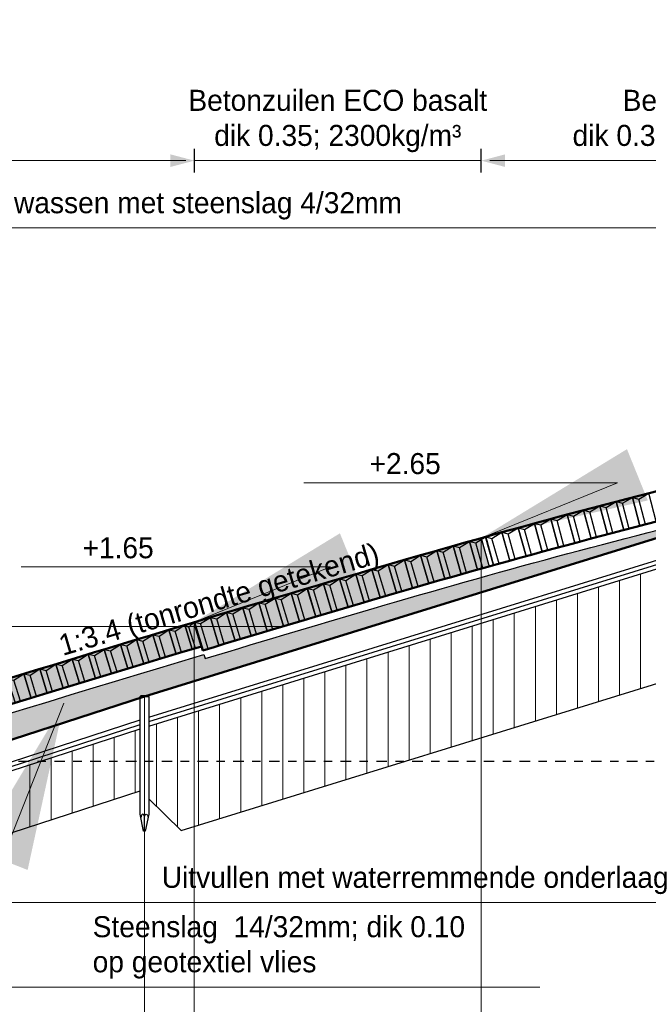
# Model space of a CAD drawing. Header units: metres. Extents: x 132 to 905, y -50 to 63.
# Tile 66 of 86: x 735 to 742, y -42 to -30. Entities that reach past the tile are written whole.
import ezdxf
from ezdxf.enums import TextEntityAlignment as Align

# ---------------------------------------------------------------- set-up
doc = ezdxf.new("R2010")
doc.units = ezdxf.units.M
doc.header["$LTSCALE"] = 0.1
doc.linetypes.add('NAP', pattern=[20, 12.5, -2.5, 2.5, -2.5])
for name, color, linetype in [('DP-arcering_lgrijs', 9, 'Continuous'), ('DP-Matenbalk_bestaandehoogten', 6, 'Continuous'), ('DP-NW-Maatvoering', 7, 'Continuous')]:
    doc.layers.add(name, color=color, linetype=linetype)
for name, color, linetype, lineweight in [('DP-BS-arcering_klei', 253, 'Continuous', 0), ('DP-BS-basalt 025', 253, 'basalt25', 13), ('DP-BS-Matenbalk_verlenglijnen', 253, 'Continuous', 0), ('DP-BS-profiel', 2, 'Continuous', 25), ('DP-NAP-lijn', 6, 'NAP', 25), ('DP-NW-arcering_betonzuilen', 6, 'Continuous', 25), ('DP-NW-arcering_waterremmende_onderlaag', 7, 'Continuous', 18), ('DP-NW-Matenbalk_verlenglijnen', 135, 'Continuous', 0), ('DP-NW-Profiel', 4, 'Continuous', 50), ('DP-NW-Uitvullaag', 1, 'Uitvullaag', 18), ('DP-Waterlijn', 1, 'Continuous', 13), ('DP-Waterlijn_tekst', 7, 'Continuous', 35)]:
    doc.layers.add(name, color=color, linetype=linetype, lineweight=lineweight)
doc.layers.add('DP-NW-arcrand', color=142, linetype='Continuous', plot=False)
doc.styles.add('Ontwnota-dwp-Bruinissepolder tot Grevelingendam$0$StagCAD', font='StagCAD.ttf')
doc.styles.add('StagCAD', font='StagCAD.ttf')
doc.linetypes.add('basalt25', pattern='A,0,-0.25,[57,BASALT25.shx,S=0.004,R=0,X=0,Y=0],-0.25', length=0.5)
doc.linetypes.add('Uitvullaag', pattern='A,0,-0.005,[191,UITVULLAAG.shx,S=0.006999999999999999,R=0,X=0,Y=0],-0.5', length=0.505)
doc.dimstyles.new('leader 1_100', dxfattribs={"dimscale": 0.1, "dimtxt": 2.5, "dimasz": 2, "dimexe": 0, "dimexo": 0, "dimgap": 1, "dimtad": 1, "dimrnd": 0.001, "dimzin": 1, "dimdsep": 46, "dimtxsty": 'StagCAD', "dimblk": 'RAD_PIJL', "dimcen": 0.09, "dimse1": 1, "dimse2": 1, "dimclrd": 1, "dimclre": 1, "dimclrt": 7, "dimazin": 0, "dimtfac": 1, "dimtix": 1, "dimtmove": 0, "dimatfit": 0, "dimfxl": 1, "dimtvp": 0.8299999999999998, "dimtolj": 1, "dimtzin": 0, "dimlwd": 15, "dimarcsym": 0})
doc.dimstyles.new('Ontwnota-dwp-Bruinissepolder tot Grevelingendam$0$GM-maatvoering', dxfattribs={"dimtxt": 2.5, "dimasz": 1, "dimexe": 0, "dimexo": 0, "dimgap": 1, "dimtad": 1, "dimrnd": 0.001, "dimzin": 1, "dimdsep": 46, "dimtxsty": 'Ontwnota-dwp-Bruinissepolder tot Grevelingendam$0$StagCAD', "dimblk1": 'Ontwnota-dwp-Bruinissepolder tot Grevelingendam$0$DIM_PIJL', "dimblk2": 'Ontwnota-dwp-Bruinissepolder tot Grevelingendam$0$DIM_PIJL', "dimsah": 1, "dimcen": 0.09, "dimse1": 1, "dimse2": 1, "dimclrd": 1, "dimclre": 1, "dimclrt": 7, "dimazin": 0, "dimtfac": 1, "dimtix": 1, "dimtmove": 0, "dimatfit": 3, "dimldrblk": 'Ontwnota-dwp-Bruinissepolder tot Grevelingendam$0$RAD_PIJL', "dimfxl": 1, "dimtvp": 0.8299999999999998, "dimtolj": 1, "dimtzin": 0, "dimlwd": 15, "dimarcsym": 0})
doc.dimstyles.new('Ontwnota-dwp-Bruinissepolder tot Grevelingendam$0$leader 1_100', dxfattribs={"dimscale": 0.1, "dimtxt": 2.5, "dimasz": 2, "dimexe": 0, "dimexo": 0, "dimgap": 1, "dimtad": 1, "dimrnd": 0.001, "dimzin": 1, "dimdsep": 46, "dimtxsty": 'Ontwnota-dwp-Bruinissepolder tot Grevelingendam$0$StagCAD', "dimblk": 'Ontwnota-dwp-Bruinissepolder tot Grevelingendam$0$RAD_PIJL', "dimcen": 0.09, "dimse1": 1, "dimse2": 1, "dimclrd": 1, "dimclre": 1, "dimclrt": 7, "dimazin": 0, "dimtfac": 1, "dimtix": 1, "dimtmove": 0, "dimatfit": 0, "dimfxl": 1, "dimtvp": 0.8299999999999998, "dimtolj": 1, "dimtzin": 0, "dimlwd": 15, "dimarcsym": 0})

# ---------------------------------------------------------------- blocks, each defined once
blk = doc.blocks.new('Ontwnota-dwp-Bruinissepolder tot Grevelingendam$0$DIM_PIJL')
at = {"color": 1}
blk.add_line((0, 1.414213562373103), (0, -1.414213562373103), dxfattribs=at)
at = {"color": 1, "linetype": 'ByBlock'}
blk.add_solid([(-2.828427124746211, -0.75), (-2.828427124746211, 0.75), (0, 0)], dxfattribs=at)
blk = doc.blocks.new('*D124')
at = {"layer": 'Defpoints', "color": 0, "transparency": 16777216}
for p in [(745.4932041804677, -31.69903825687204), (745.4932041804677, -35.09383309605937), (740.3895719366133, -36.18380113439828)]:
    blk.add_point(p, dxfattribs=at)
at = {"layer": 'DP-NW-Maatvoering', "color": 1, "lineweight": 15, "transparency": 16777216}
blk.add_line((740.4895719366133, -31.69903825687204), (745.3932041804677, -31.69903825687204), dxfattribs=at)
at = {"layer": 'DP-NW-Maatvoering', "color": 1, "lineweight": 15, "transparency": 16777216, "xscale": 0.1, "yscale": 0.1, "zscale": 0.1, "rotation": 180}
blk.add_blockref('Ontwnota-dwp-Bruinissepolder tot Grevelingendam$0$DIM_PIJL', (740.3895719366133, -31.69903825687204), dxfattribs=at)
at = {"layer": 'DP-NW-Maatvoering', "color": 1, "lineweight": 15, "transparency": 16777216, "xscale": 0.1, "yscale": 0.1, "zscale": 0.1}
blk.add_blockref('Ontwnota-dwp-Bruinissepolder tot Grevelingendam$0$DIM_PIJL', (745.4932041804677, -31.69903825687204), dxfattribs=at)
at = {"layer": 'DP-NW-Maatvoering', "color": 7, "transparency": 16777216, "insert": (742.9413880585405, -31.2282049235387), "char_height": 0.25, "attachment_point": 5, "style": 'Ontwnota-dwp-Bruinissepolder tot Grevelingendam$0$StagCAD'}
blk.add_mtext('\\A1;Betonzuilen\\Pdik 0.35; 2300kg/m³', dxfattribs=at)
blk = doc.blocks.new('Ontwnota-dwp-Bruinissepolder tot Grevelingendam$0$RAD_PIJL')
at = {"color": 1, "linetype": 'Continuous'}
blk.add_solid([(-2.828427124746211, -0.75), (-2.828427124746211, 0.75), (0, 0)], dxfattribs=at)
blk = doc.blocks.new('*D125')
at = {"layer": 'Defpoints', "color": 0, "transparency": 16777216}
for p in [(736.9804201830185, -31.69903825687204), (736.9804201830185, -37.18385292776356), (728.5140032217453, -39.8338011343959)]:
    blk.add_point(p, dxfattribs=at)
at = {"layer": 'DP-NW-Maatvoering', "color": 1, "lineweight": 15, "transparency": 16777216}
blk.add_line((728.6140032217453, -31.69903825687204), (736.8804201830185, -31.69903825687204), dxfattribs=at)
at = {"layer": 'DP-NW-Maatvoering', "color": 1, "lineweight": 15, "transparency": 16777216, "xscale": 0.1, "yscale": 0.1, "zscale": 0.1, "rotation": 180}
blk.add_blockref('Ontwnota-dwp-Bruinissepolder tot Grevelingendam$0$DIM_PIJL', (728.5140032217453, -31.69903825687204), dxfattribs=at)
at = {"layer": 'DP-NW-Maatvoering', "color": 1, "lineweight": 15, "transparency": 16777216, "xscale": 0.1, "yscale": 0.1, "zscale": 0.1}
blk.add_blockref('Ontwnota-dwp-Bruinissepolder tot Grevelingendam$0$DIM_PIJL', (736.9804201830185, -31.69903825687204), dxfattribs=at)
at = {"layer": 'DP-NW-Maatvoering', "color": 7, "transparency": 16777216, "insert": (732.747211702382, -31.2282049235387), "char_height": 0.25, "attachment_point": 5, "style": 'Ontwnota-dwp-Bruinissepolder tot Grevelingendam$0$StagCAD'}
blk.add_mtext('\\A1;Betonzuilen ECO lava\\Pdik 0.30; 2300kg/m³', dxfattribs=at)
blk = doc.blocks.new('*D127')
at = {"layer": 'Defpoints', "color": 0, "transparency": 16777216}
for p in [(745.4932041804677, -32.49903825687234), (745.4932041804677, -35.09383309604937), (728.5140032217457, -39.83380113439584)]:
    blk.add_point(p, dxfattribs=at)
at = {"layer": 'DP-NW-Maatvoering', "color": 1, "lineweight": 15, "transparency": 16777216}
blk.add_line((728.6140032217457, -32.49903825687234), (745.3932041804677, -32.49903825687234), dxfattribs=at)
at = {"layer": 'DP-NW-Maatvoering', "color": 1, "lineweight": 15, "transparency": 16777216, "xscale": 0.1, "yscale": 0.1, "zscale": 0.1, "rotation": 180}
blk.add_blockref('Ontwnota-dwp-Bruinissepolder tot Grevelingendam$0$DIM_PIJL', (728.5140032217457, -32.49903825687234), dxfattribs=at)
at = {"layer": 'DP-NW-Maatvoering', "color": 1, "lineweight": 15, "transparency": 16777216, "xscale": 0.1, "yscale": 0.1, "zscale": 0.1}
blk.add_blockref('Ontwnota-dwp-Bruinissepolder tot Grevelingendam$0$DIM_PIJL', (745.4932041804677, -32.49903825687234), dxfattribs=at)
at = {"layer": 'DP-NW-Maatvoering', "color": 7, "transparency": 16777216, "insert": (737.0036037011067, -32.23653825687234), "char_height": 0.25, "attachment_point": 5, "style": 'Ontwnota-dwp-Bruinissepolder tot Grevelingendam$0$StagCAD'}
blk.add_mtext('\\A1;Inwassen met steenslag 4/32mm', dxfattribs=at)
blk = doc.blocks.new('*D128')
at = {"layer": 'Defpoints', "color": 0, "transparency": 16777216}
for p in [(740.3895719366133, -31.69903825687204), (740.3895719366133, -36.18380113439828), (736.9804201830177, -37.1838011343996)]:
    blk.add_point(p, dxfattribs=at)
at = {"layer": 'DP-NW-Maatvoering', "color": 1, "lineweight": 15, "transparency": 16777216}
for p, q in [((736.8804201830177, -31.69903825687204), (736.7804201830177, -31.69903825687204)), ((736.9804201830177, -31.69903825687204), (740.3895719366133, -31.69903825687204)), ((740.4895719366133, -31.69903825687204), (740.5895719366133, -31.69903825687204))]:
    blk.add_line(p, q, dxfattribs=at)
at = {"layer": 'DP-NW-Maatvoering', "color": 1, "lineweight": 15, "transparency": 16777216, "xscale": 0.1, "yscale": 0.1, "zscale": 0.1}
blk.add_blockref('Ontwnota-dwp-Bruinissepolder tot Grevelingendam$0$DIM_PIJL', (736.9804201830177, -31.69903825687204), dxfattribs=at)
at = {"layer": 'DP-NW-Maatvoering', "color": 1, "lineweight": 15, "transparency": 16777216, "xscale": 0.1, "yscale": 0.1, "zscale": 0.1, "rotation": 180}
blk.add_blockref('Ontwnota-dwp-Bruinissepolder tot Grevelingendam$0$DIM_PIJL', (740.3895719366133, -31.69903825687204), dxfattribs=at)
at = {"layer": 'DP-NW-Maatvoering', "color": 7, "transparency": 16777216, "insert": (738.6849960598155, -31.2282049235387), "char_height": 0.25, "attachment_point": 5, "style": 'Ontwnota-dwp-Bruinissepolder tot Grevelingendam$0$StagCAD'}
blk.add_mtext('\\A1;Betonzuilen ECO basalt\\Pdik 0.35; 2300kg/m³', dxfattribs=at)
blk = doc.blocks.new('RAD_PIJL')
at = {"color": 1, "linetype": 'Continuous'}
blk.add_solid([(-2.828427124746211, -0.75), (-2.828427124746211, 0.75), (0, 0)], dxfattribs=at)
blk = doc.blocks.new('*U50')
at = {"layer": 'DP-NAP-lijn'}
blk.add_line((0, 0), (422.3512536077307, 0), dxfattribs=at)
at = {"layer": 'DP-Waterlijn'}
blk.add_line((0, 16.00000000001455), (205.5626785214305, 16.00000000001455), dxfattribs=at)
at = {"layer": 'DP-NAP-lijn', "style": 'StagCAD'}
blk.add_attdef('NAPLIJN', (6.246522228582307, 0.9999999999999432), '', height=2.5, dxfattribs=at)
at = {"layer": 'DP-Waterlijn_tekst', "style": 'StagCAD'}
blk.add_attdef('WP', text='', height=2.5, dxfattribs=at).set_placement((11.17347716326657, 16.00000000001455), align=Align.BOTTOM_CENTER)
blk = doc.blocks.new('dp793')
at = {"layer": 'DP-BS-arcering_klei'}
h = blk.add_hatch(dxfattribs=at)
h.set_pattern_fill('_USER', color=251, scale=0.25, angle=90, pattern_type=0)
h.set_pattern_definition([(90, (-717.4686359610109, 14.83380113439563), (-0.25, 0), [])])
h.paths.add_polyline_path([(33.94037555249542, -22.0721503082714), (40.21111981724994, -19.63463693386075), (42.23512536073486, -20.55670599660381), (42.23512536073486, -18.9083835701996), (40.73407466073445, -18.22455519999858), (39.7760740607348, -18.19440659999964), (33.91921536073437, -20.47103769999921), (27.71388116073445, -20.79879189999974), (27.7089325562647, -21.14875691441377), (26.87721576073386, -21.13699620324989), (26.87721576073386, -21.68625419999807), (26.83721576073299, -21.8862541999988), (26.81721576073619, -21.8862541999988), (26.77721576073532, -21.68625419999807), (26.77721576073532, -21.16810077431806), (18.970253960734, -23.58392676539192), (18.970253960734, -24.45097012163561), (19.35455359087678, -24.82582603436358), (27.08281345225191, -22.43435397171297)])
h.paths.add_polyline_path([(30.83500887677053, -20.98442761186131), (33.93767597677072, -20.82055051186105), (33.96141105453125, -21.26992412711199), (30.85874395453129, -21.43380122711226)], flags=16)
h = blk.add_hatch(dxfattribs=at)
h.set_pattern_fill('_U', color=251, scale=0.25, angle=90.00000000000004, pattern_type=0)
h.set_pattern_definition([(90, (-485.9712430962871, 14.83380113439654), (-0.25, -1e-16), [])])
h.paths.add_polyline_path([(15.47349655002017, -25.45820244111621), (18.87025396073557, -24.35342750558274), (18.87025396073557, -23.61733376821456), (15.26746155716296, -24.78912034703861), (11.93870246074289, -25.75711173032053), (11.93870246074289, -25.92896311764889), (11.86370246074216, -25.92896311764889), (11.86370246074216, -26.50791780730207)])
at = {"layer": 'DP-BS-basalt 025', "ltscale": 10}
blk.add_lwpolyline([(18.92025396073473, -23.23302469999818), (26.82721576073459, -20.78625419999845)], dxfattribs=at)
at = {"layer": 'DP-BS-Matenbalk_verlenglijnen'}
blk.add_line((18.92025396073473, -23.23302469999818), (18.92025396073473, -31.09999999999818), dxfattribs=at)
at = {"layer": 'DP-BS-profiel', "color": 1}
for p, q in [((18.92025396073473, -23.23302469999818), (26.82721576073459, -20.78625419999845)), ((18.970253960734, -23.47924838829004), (26.77721576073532, -21.06342239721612)), ((18.970253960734, -23.58392676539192), (26.77721576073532, -21.16810077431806)), ((19.35455359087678, -24.82582603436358), (27.08281345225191, -22.43435397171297)), ((18.87025396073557, -23.23302469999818), (18.970253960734, -23.23302469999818)), ((18.970253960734, -24.45097012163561), (19.35455359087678, -24.82582603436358)), ((18.92025396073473, -24.83302469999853), (18.92025396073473, -24.67302444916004))]:
    blk.add_line(p, q, dxfattribs=at)
at = {"layer": 'DP-BS-profiel', "color": 8}
blk.add_line((18.970253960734, -23.53158757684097), (26.77721576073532, -21.1157615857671), dxfattribs=at)
at = {"layer": 'DP-BS-profiel', "color": 1}
for points in [[(11.8137024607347, -25.42896311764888), (15.16444406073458, -24.45457929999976), (18.92025396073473, -23.23302469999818)], [(11.93870246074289, -25.65296939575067), (15.23802798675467, -24.69353719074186), (18.87025396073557, -23.5121775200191)], [(11.93870246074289, -25.75711173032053), (15.26746155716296, -24.78912034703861), (18.87025396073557, -23.61733376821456)], [(11.86370246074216, -26.50791780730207), (15.47349655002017, -25.45820244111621), (18.87025396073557, -24.35342750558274)]]:
    blk.add_lwpolyline(points, dxfattribs=at)
blk.add_lwpolyline([(18.87025396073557, -24.6330246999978), (18.87025396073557, -23.23302469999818), (18.88025396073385, -23.22302469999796), (18.9602539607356, -23.22302469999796), (18.970253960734, -23.23302469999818), (18.970253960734, -24.6330246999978), (18.93025396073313, -24.83302469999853), (18.91025396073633, -24.83302469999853)], close=True, dxfattribs=at)
at = {"layer": 'DP-BS-profiel', "color": 8}
blk.add_lwpolyline([(11.93870246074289, -25.70504056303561), (15.25274477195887, -24.74132876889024), (18.87025396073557, -23.56475564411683)], dxfattribs=at)
at = {"layer": 'DP-BS-profiel', "color": 1}
blk.add_ellipse((18.8992539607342, -24.67302469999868), major_axis=(0, 0.0399999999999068), ratio=0.5250000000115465, start_param=4.712388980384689, end_param=7.853981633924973, dxfattribs=at)
at = {"layer": 'DP-BS-profiel', "color": 1, "extrusion": (0, 0, -1)}
blk.add_ellipse((18.94125396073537, -24.67302469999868), major_axis=(0, 0.0399999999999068), ratio=0.5250000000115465, start_param=4.712388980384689, end_param=7.853981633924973, dxfattribs=at)
at = {"layer": 'DP-Matenbalk_bestaandehoogten'}
blk.add_polyline3d([(18.92025396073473, -23.23302469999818, 0), (18.92025396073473, -23.23302469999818, 0)], dxfattribs=at)
at = {"layer": 'DP-NAP-lijn', "ltscale": 4, "xscale": 0.0999999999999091, "yscale": 0.0999999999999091, "zscale": 0.0999999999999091}
blk.add_blockref('*U50', (0, -24.00000000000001), dxfattribs=at)
blk = doc.blocks.new('BTZL-30-20')
blk.add_line((0.0666666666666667, 0), (0.0666666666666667, 0.262))
blk.add_lwpolyline([(0, 0), (0.2, 0), (0.2, 0.3), (0, 0.3)], close=True)
blk.add_lwpolyline([(0, 0.3), (0.0666666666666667, 0.262), (0.2, 0.3)])
blk = doc.blocks.new('BTZL-35-20')
blk.add_line((0.0666666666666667, 0), (0.0666666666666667, 0.312))
blk.add_lwpolyline([(0, 0), (0.2, 0), (0.2, 0.35), (0, 0.35), (0, 0)], close=True)
blk.add_lwpolyline([(0, 0.35), (0.0666666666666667, 0.312), (0.2, 0.35)])

msp = doc.modelspace()

# ---------------------------------------------------------------- hatches: boundary and pattern name
at = {"layer": 'DP-arcering_lgrijs'}
h = msp.add_hatch(color=256, dxfattribs=at)
h.dxf.hatch_style = 1
edge = h.paths.add_edge_path()
edge.add_line((737.0667301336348, -37.47115110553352), (736.9804201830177, -37.18380113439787))
edge.add_arc((848.1274652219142, -407.1340893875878), 386.286009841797, 106.7222535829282, 108.0159620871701)
edge.add_line((728.6561794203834, -39.7875319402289), (728.7489592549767, -40.07282460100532))
edge.add_arc((854.0841899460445, -426.1830436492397), 405.9433720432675, 106.7538463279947, 107.98394767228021, ccw=False)
edge = h.paths.add_edge_path()
edge.add_line((740.483355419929, -36.52100258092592), (740.3895719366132, -36.18380113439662))
edge.add_arc((856.6059123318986, -441.8497414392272), 421.9847069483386, 105.986100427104, 106.4684921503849)
edge.add_line((736.9782983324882, -37.17663031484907), (737.0667301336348, -37.47115110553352))
edge.add_line((737.0667301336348, -37.47115110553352), (737.0811209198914, -37.51905340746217))
edge.add_arc((797.9331021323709, -238.6581657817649), 210.142585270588, 105.86577000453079, 106.83249710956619, ccw=False)
at = {"layer": 'DP-NW-arcering_waterremmende_onderlaag'}
h = msp.add_hatch(dxfattribs=at)
h.set_pattern_fill('GWI_ZANDGRIND', color=256, scale=0.3, pattern_type=2)
h.set_pattern_definition([(0, (44.54971207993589, -3.883380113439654), (0, 0.075), [0, -0.0866025]), (0, (44.53966387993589, -3.920880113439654), (0.0866025, 0.15), [0.0200964, -0.1531086]), (30, (44.55976027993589, -3.920880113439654), (0.0866025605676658, 0.1499999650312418), [0.0200964, -0.2799036]), (59.99999999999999, (44.57716387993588, -3.910831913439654), (-0.0866025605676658, 0.1499999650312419), [0.0200964, -0.1531086]), (90, (44.58721207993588, -3.893428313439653), (-0.0866025, 0.15), [0.0200964, -0.2799036]), (119.9999999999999, (44.58721207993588, -3.873331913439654), (-0.1732050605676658, -3.49687581e-08), [0.0200964, -0.1531086]), (150, (44.57716387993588, -3.855928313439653), (-0.1732050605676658, 3.49687581e-08), [0.0200964, -0.2799036]), (180, (44.55976027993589, -3.845880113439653), (-0.0866025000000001, -0.15), [0.0200964, -0.1531086]), (210, (44.53966387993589, -3.845880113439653), (-0.0866025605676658, -0.1499999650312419), [0.0200964, -0.2799036]), (240, (44.52226027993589, -3.855928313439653), (0.0866025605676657, -0.1499999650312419), [0.0200964, -0.1531086]), (270, (44.51221207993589, -3.873331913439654), (0.0866025, -0.15), [0.0200964, -0.2799036]), (300.0000000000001, (44.51221207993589, -3.893428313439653), (0.1732050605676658, 3.49687582e-08), [0.0200964, -0.1531086]), (329.9999999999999, (44.52226027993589, -3.910831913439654), (0.1732050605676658, -3.49687582e-08), [0.0200964, -0.2799036])])
edge = h.paths.add_edge_path()
edge.add_line((728.5690032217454, -40.31837689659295), (728.5690032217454, -40.4338011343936))
edge.add_line((728.5690032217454, -40.4338011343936), (728.5490032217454, -40.4338011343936))
edge.add_line((728.5490032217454, -40.4338011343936), (728.5490032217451, -40.97548793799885))
edge.add_line((728.5490032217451, -40.97548793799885), (729.2323384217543, -40.97548793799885))
edge.add_line((729.2323384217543, -40.97548793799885), (729.2323384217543, -40.26276425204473))
edge.add_line((729.2323384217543, -40.26276425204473), (729.2823384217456, -40.2627642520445))
edge.add_line((729.2823384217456, -40.2627642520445), (732.6330800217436, -39.28838043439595))
edge.add_line((732.6330800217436, -39.28838043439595), (736.3888899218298, -38.06682583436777))
edge.add_line((736.3888899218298, -38.06682583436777), (743.9134675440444, -35.73838224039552))
edge.add_arc((764.4583360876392, -122.3759456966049), 89.04021015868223, 103.3404642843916, 106.4464790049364)
edge.add_arc((848.0130438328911, -406.7758724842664), 385.4599693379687, 106.3895265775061, 106.7212889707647)
edge.add_line((737.1098925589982, -37.61482497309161), (737.0955067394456, -37.56693919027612))
edge.add_arc((848.0130426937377, -406.7758686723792), 385.5099653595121, 106.7212889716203, 108.0277719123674)
edge.add_line((728.7062104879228, -40.19189032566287), (728.7062104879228, -40.31837689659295))
edge.add_line((728.7062104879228, -40.31837689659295), (728.5690032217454, -40.31837689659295))

# ---------------------------------------------------------------- linework, layer by layer
at = {"layer": 'DP-NW-arcering_betonzuilen'}
msp.add_line((740.3891605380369, -36.18380113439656), (740.483355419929, -36.52100258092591), dxfattribs=at)
at = {"layer": 'DP-NW-arcrand'}
msp.add_line((737.0955067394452, -37.56693919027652), (737.1098925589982, -37.61482497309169), dxfattribs=at)
for points in [[(737.1098925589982, -37.61482497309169, -0.0014475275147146), (739.2492212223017, -36.97887566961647, -0.0117296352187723), (743.6023595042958, -35.80874772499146, -0.04983025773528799), (745.482699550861, -35.54461634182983), (745.5111900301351, -35.5434766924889)], [(728.7062104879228, -40.19189032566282, -0.0057006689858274), (737.0955067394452, -37.56693919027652, -0.0056504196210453)]]:
    msp.add_lwpolyline(points, format="xyb", dxfattribs=at)
at = {"layer": 'DP-NW-Matenbalk_verlenglijnen'}
for p, q in [((740.3895719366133, -36.1838011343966), (740.3895719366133, -48.33380113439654)), ((736.9804201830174, -37.18380113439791), (736.9804201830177, -48.33380113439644))]:
    msp.add_line(p, q, dxfattribs=at)
at = {"layer": 'DP-NW-Profiel'}
msp.add_line((736.9804201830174, -37.18385292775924), (737.0811209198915, -37.51905340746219), dxfattribs=at)
for points in [[(728.5140032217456, -39.83380113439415, -0.0071948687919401), (739.1222463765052, -36.5471611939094, -0.0117296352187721), (743.4957711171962, -35.37155335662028, -0.0498302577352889), (745.464713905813, -35.09497591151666), (748.4908070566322, -34.97392898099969)], [(737.0811209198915, -37.51905340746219, -0.0014475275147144), (739.2210045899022, -36.88293911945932, -0.0117296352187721), (743.5786731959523, -35.71159342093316, -0.0498302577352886), (745.4787027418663, -35.44469624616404), (745.5071931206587, -35.44355660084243)], [(728.7489642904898, -40.07282125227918, -0.0056504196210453), (737.0667351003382, -37.47116762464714, -0.0056504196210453)]]:
    msp.add_lwpolyline(points, format="xyb", dxfattribs=at)
for points in [[(736.3888899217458, -38.06682583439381), (743.9134675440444, -35.73838224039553)], [(729.2823384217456, -40.2627642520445), (732.6330800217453, -39.28838043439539), (736.3888899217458, -38.06682583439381)]]:
    msp.add_lwpolyline(points, dxfattribs=at)
at = {"layer": 'DP-NW-Uitvullaag', "ltscale": 4, "flags": 128}
for points in [[(737.0811209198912, -37.51905340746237, -0.0014475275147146), (739.2210045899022, -36.88293911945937, -0.0117296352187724), (743.5786731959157, -35.71159342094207, -0.0498302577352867), (745.4787027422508, -35.44469624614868), (745.5071931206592, -35.44355660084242)], [(728.7489642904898, -40.07282125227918, -0.0056504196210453), (737.0667351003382, -37.47116762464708, -0.0056504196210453)]]:
    msp.add_lwpolyline(points, format="xyb", dxfattribs=at)

# ---------------------------------------------------------------- block references
msp.add_blockref('dp793', (717.4686359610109, -14.83380113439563))
at = {"layer": 'DP-NW-arcering_betonzuilen'}
for name, p, rotation in [('BTZL-35-20', (742.2740244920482, -36.03934976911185), 14.50276315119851), ('BTZL-35-20', (741.6936155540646, -36.19141652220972), 14.86016401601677), ('BTZL-35-20', (741.88697966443, -36.14032536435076), 14.7410303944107), ('BTZL-35-20', (742.080449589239, -36.08963637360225), 14.62189677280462), ('BTZL-35-20', (741.3072081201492, -36.29480445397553), 15.09843125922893), ('BTZL-35-20', (741.5003580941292, -36.2429096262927), 14.97929763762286), ('BTZL-35-20', (740.9212339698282, -36.39979838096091), 15.33669850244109), ('BTZL-35-20', (741.1141664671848, -36.34710078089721), 15.21756488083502), ('BTZL-35-20', (740.5356997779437, -36.50639648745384), 15.57496574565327), ('BTZL-35-20', (740.7284114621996, -36.45289702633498), 15.45583212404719), ('BTZL-35-20', (740.1506122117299, -36.61459693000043), 15.81323298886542), ('BTZL-35-20', (740.3430997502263, -36.5602965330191), 15.69409936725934), ('BTZL-35-20', (739.5738328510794, -36.77989787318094), 16.17063385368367), ('BTZL-35-20', (739.7659779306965, -36.72439783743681), 16.0515002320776), ('BTZL-35-20', (739.9582379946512, -36.66929744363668), 15.93236661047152), ('BTZL-35-20', (739.1898898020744, -36.89209194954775), 16.39436002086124), ('BTZL-35-20', (739.3818035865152, -36.83579731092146), 16.28976747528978), ('BTZL-35-20', (738.8062117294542, -37.00518979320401), 16.45380164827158), ('BTZL-35-20', (738.9980360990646, -36.94859111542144), 16.42408083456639), ('BTZL-35-20', (738.4226511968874, -37.11868562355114), 16.51324327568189), ('BTZL-35-20', (738.6144167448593, -37.06188796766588), 16.48352246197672), ('BTZL-35-20', (738.0392086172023, -37.23257931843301), 16.57268490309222), ('BTZL-35-20', (738.2309151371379, -37.17558274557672), 16.54296408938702), ('BTZL-35-20', (737.6558844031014, -37.34687075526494), 16.63212653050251), ('BTZL-35-20', (737.847531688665, -37.28967532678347), 16.60240571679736), ('BTZL-35-20', (737.2726789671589, -37.46155981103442), 16.69156815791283), ('BTZL-35-20', (737.4642668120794, -37.4041655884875), 16.66184734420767), ('BTZL-35-20', (737.0811209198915, -37.51905340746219), 16.69156815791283), ('BTZL-30-20', (736.5732854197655, -37.61976905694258), 16.79786061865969), ('BTZL-30-20', (736.764766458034, -37.56201950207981), 16.76814365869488), ('BTZL-30-20', (736.1904133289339, -37.7355660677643), 16.85729453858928), ('BTZL-30-20', (736.3818343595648, -37.67761791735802), 16.82757757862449), ('BTZL-30-20', (735.8076615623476, -37.85176017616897), 16.91672845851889), ('BTZL-30-20', (735.9990223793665, -37.793613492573), 16.88701149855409), ('BTZL-30-20', (735.4250305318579, -37.96835125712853), 16.9761623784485), ('BTZL-30-20', (735.6163309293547, -37.91000610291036), 16.94644541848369), ('BTZL-30-20', (735.0425206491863, -38.08533918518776), 17.0355962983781), ('BTZL-30-20', (735.2337604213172, -38.02679562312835), 17.00587933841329), ('BTZL-30-20', (734.8513112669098, -38.14398192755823), 17.06531325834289)]:
    msp.add_blockref(name, p, dxfattribs=dict(at, rotation=rotation))
at = {"layer": 'DP-NW-arcering_betonzuilen', "xscale": 0.5766985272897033, "rotation": 16.73842669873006}
msp.add_blockref('BTZL-30-20', (736.9562774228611, -37.50436926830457), dxfattribs=at)

# ---------------------------------------------------------------- texts
at = {"layer": 'DP-NW-Maatvoering', "style": 'StagCAD'}
msp.add_text('1:3.4 (tonrondte getekend)', height=0.25, rotation=16.38954033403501, dxfattribs=at).set_placement((737.3291450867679, -37.10146428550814), align=Align.BOTTOM_CENTER)
at = {"layer": 'DP-NW-Maatvoering', "color": 7, "char_height": 0.25}
for s, insert, attachment_point, style in [('\\A1;+2.65', (739.9077305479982, -35.42763577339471), 9, 'StagCAD'), ('\\A1;+1.65', (736.4985787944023, -36.42768756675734), 9, 'StagCAD'), ('\\A1;Uitvullen met waterremmende onderlaag', (736.5937843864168, -40.41645123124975), 7, 'Ontwnota-dwp-Bruinissepolder tot Grevelingendam$0$StagCAD'), ('\\A1;Steenslag  14/32mm; dik 0.10\\Pop geotextiel vlies', (735.773434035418, -41.41993294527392), 7, 'Ontwnota-dwp-Bruinissepolder tot Grevelingendam$0$StagCAD')]:
    msp.add_mtext(s, dxfattribs=dict(at, insert=insert, attachment_point=attachment_point, style=style))

# ---------------------------------------------------------------- dimensions: what is measured, and where the dimension line sits
at = {"layer": 'DP-NW-Maatvoering'}
for base, p1, p2, text, picture, middle in [((736.9804201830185, -31.69903825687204), (728.5140032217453, -39.8338011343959), (736.9804201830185, -37.18385292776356), 'Betonzuilen ECO lava\\Pdik 0.30; 2300kg/m³', '*D125', (732.747211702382, -31.2282049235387)), ((740.3895719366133, -31.69903825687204), (736.9804201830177, -37.1838011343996), (740.3895719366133, -36.18380113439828), 'Betonzuilen ECO basalt\\Pdik 0.35; 2300kg/m³', '*D128', (738.6849960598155, -31.2282049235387)), ((745.4932041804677, -31.69903825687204), (740.3895719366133, -36.18380113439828), (745.4932041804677, -35.09383309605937), 'Betonzuilen\\Pdik 0.35; 2300kg/m³', '*D124', (742.9413880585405, -31.2282049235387)), ((745.4932041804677, -32.49903825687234), (728.5140032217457, -39.83380113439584), (745.4932041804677, -35.09383309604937), 'Inwassen met steenslag 4/32mm', '*D127', (737.0036037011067, -32.23653825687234))]:
    dim = msp.add_linear_dim(base=base, p1=p1, p2=p2, text=text, dimstyle='Ontwnota-dwp-Bruinissepolder tot Grevelingendam$0$GM-maatvoering', override={"dimscale": 0, "dimtix": 1, "dimtofl": 1, "dimtmove": 0, "dimatfit": 3}, dxfattribs=at)
    dim.commit()
    dim.dimension.update_dxf_attribs({"geometry": picture, "text_midpoint": middle})

# ---------------------------------------------------------------- leaders
at = {"layer": 'DP-NW-Maatvoering', "annotation_type": 0, "has_hookline": 1}
for points, dimstyle, hookline_direction, text_width in [([(740.3895719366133, -36.18380113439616), (742.0077305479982, -35.52763577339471), (740.0077305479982, -35.52763577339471)], 'leader 1_100', 1, 0.725), ([(736.9804201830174, -37.18385292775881), (738.5985787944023, -36.52768756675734), (736.5985787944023, -36.52768756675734)], 'leader 1_100', 1, 0.6749999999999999), ([(735.4317866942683, -38.14813203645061), (734.4937843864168, -40.51645123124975), (736.4937843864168, -40.51645123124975)], 'Ontwnota-dwp-Bruinissepolder tot Grevelingendam$0$leader 1_100', 0, 6.1), ([(734.3240128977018, -38.36192432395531), (733.6734340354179, -41.51993294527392), (735.6734340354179, -41.51993294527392)], 'Ontwnota-dwp-Bruinissepolder tot Grevelingendam$0$leader 1_100', 0, 4.4125)]:
    msp.add_leader(points, dimstyle=dimstyle, override={"dimscale": 0, "dimgap": 1, "dimtad": 1}, dxfattribs=dict(at, hookline_direction=hookline_direction, text_width=text_width))

doc.saveas('drawing.dxf')
